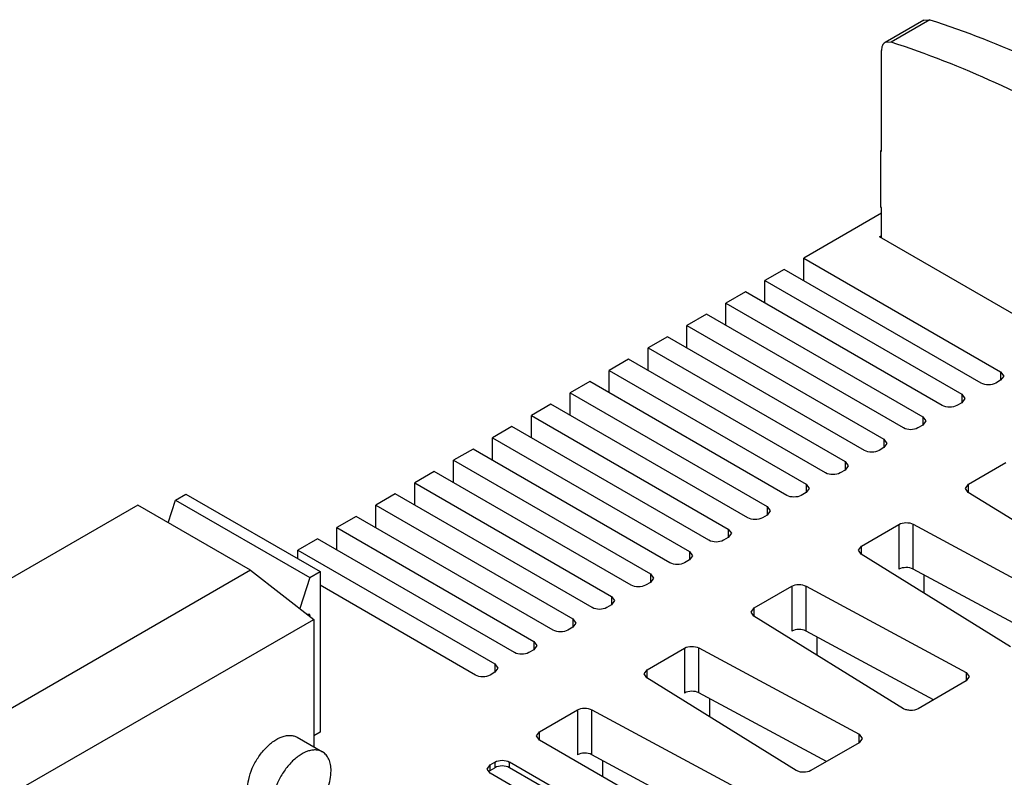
# Model space of a CAD drawing. Header units: millimetres. Extents: x 31 to 240, y 31 to 348.
# Tile 9 of 10: x 128 to 200, y 293 to 348. Entities that reach past the tile are written whole.
import ezdxf

# ---------------------------------------------------------------- set-up
doc = ezdxf.new("R2010")
doc.units = ezdxf.units.MM
doc.header["$LTSCALE"] = 24.648052
doc.layers.get('0').update_dxf_attribs({"linetype": 'CONTINUOUS'})
doc.layers.add('_1', color=7, linetype='CONTINUOUS')

msp = doc.modelspace()

# ---------------------------------------------------------------- linework, layer by layer
at = {"color": 7, "linetype": 'Continuous'}
for p, q in [((194.086, 348.387), (191.257, 346.754)), ((194.521, 348.411), (191.693, 346.778)), ((194.086, 348.387), (194.521, 348.411)), ((191.693, 346.778), (191.257, 346.754)), ((190.998, 338.834), (190.998, 346.182)), ((190.963, 338.895), (190.928, 338.874)), ((190.928, 338.874), (190.928, 334.792)), ((190.998, 338.834), (190.928, 338.874)), ((190.998, 334.343), (185.341, 331.077)), ((190.998, 334.751), (190.928, 334.792)), ((190.998, 332.547), (190.998, 334.751)), ((190.857, 332.628), (190.998, 332.71)), ((221.97, 314.666), (190.857, 332.628)), ((185.341, 329.444), (185.341, 331.077)), ((185.341, 331.077), (199.66, 322.81)), ((183.927, 330.26), (182.513, 329.444)), ((198.246, 321.993), (183.927, 330.26)), ((182.513, 327.811), (182.513, 329.444)), ((182.513, 329.444), (196.832, 321.177)), ((181.099, 328.627), (179.685, 327.811)), ((195.418, 320.36), (181.099, 328.627)), ((179.685, 326.178), (179.685, 327.811)), ((179.685, 327.811), (194.004, 319.544)), ((178.27, 326.994), (176.856, 326.178)), ((192.589, 318.728), (178.27, 326.994)), ((176.856, 324.545), (176.856, 326.178)), ((176.856, 326.178), (191.175, 317.911)), ((175.442, 325.361), (174.028, 324.545)), ((189.761, 317.095), (175.442, 325.361)), ((174.028, 322.912), (174.028, 324.545)), ((174.028, 324.545), (188.347, 316.278)), ((172.614, 323.728), (171.199, 322.912)), ((186.932, 315.462), (172.614, 323.728)), ((171.199, 321.279), (171.199, 322.912)), ((171.199, 322.912), (185.518, 314.645)), ((199.66, 322.198), (199.307, 321.993)), ((199.66, 322.81), (199.66, 322.198)), ((199.66, 322.81), (199.88, 322.504)), ((199.88, 322.504), (199.66, 322.198)), ((169.785, 322.095), (168.371, 321.279)), ((184.104, 313.829), (169.785, 322.095)), ((168.371, 319.646), (168.371, 321.279)), ((168.371, 321.279), (182.69, 313.012)), ((196.832, 321.177), (196.832, 320.565)), ((196.832, 321.177), (197.052, 320.871)), ((197.052, 320.871), (196.832, 320.565)), ((166.957, 320.462), (165.542, 319.646)), ((181.276, 312.196), (166.957, 320.462)), ((196.832, 320.565), (196.478, 320.36)), ((165.542, 318.013), (165.542, 319.646)), ((165.542, 319.646), (179.861, 311.379)), ((194.004, 319.544), (194.004, 318.932)), ((194.004, 319.544), (194.223, 319.238)), ((164.128, 318.83), (162.714, 318.013)), ((178.447, 310.563), (164.128, 318.83)), ((194.004, 318.932), (193.65, 318.728)), ((194.223, 319.238), (194.004, 318.932)), ((162.714, 316.38), (162.714, 318.013)), ((162.714, 318.013), (177.033, 309.746)), ((191.175, 317.911), (191.175, 317.299)), ((191.175, 317.911), (191.395, 317.605)), ((161.3, 317.197), (159.886, 316.38)), ((175.619, 308.93), (161.3, 317.197)), ((191.175, 317.299), (190.822, 317.095)), ((191.395, 317.605), (191.175, 317.299)), ((159.886, 314.747), (159.886, 316.38)), ((159.886, 316.38), (174.205, 308.113)), ((188.347, 316.278), (188.347, 315.666)), ((188.347, 316.278), (188.566, 315.972)), ((188.566, 315.972), (188.347, 315.666)), ((197.321, 314.642), (200.045, 316.214)), ((158.471, 315.564), (157.057, 314.747)), ((172.79, 307.297), (158.471, 315.564)), ((188.347, 315.666), (187.993, 315.462)), ((157.057, 313.114), (157.057, 314.747)), ((157.057, 314.747), (171.376, 306.48)), ((185.518, 314.645), (185.518, 314.033)), ((185.518, 314.645), (185.738, 314.339)), ((185.738, 314.339), (185.518, 314.033)), ((197.102, 314.336), (197.321, 314.642)), ((197.303, 314.04), (197.102, 314.336)), ((197.321, 314.04), (197.321, 314.642)), ((155.643, 313.931), (154.229, 313.114)), ((169.962, 305.664), (155.643, 313.931)), ((185.518, 314.033), (185.165, 313.829)), ((208.17, 307.312), (197.303, 314.04)), ((154.229, 311.481), (154.229, 313.114)), ((154.229, 313.114), (168.548, 304.847)), ((182.69, 313.012), (182.69, 312.4)), ((182.69, 313.012), (182.91, 312.706)), ((152.815, 312.298), (151.4, 311.481)), ((167.134, 304.031), (152.815, 312.298)), ((182.69, 312.4), (182.336, 312.196)), ((182.91, 312.706), (182.69, 312.4)), ((151.4, 309.848), (151.4, 311.481)), ((151.4, 311.481), (165.719, 303.214)), ((189.532, 310.145), (192.256, 311.717)), ((192.256, 311.717), (192.256, 308.451)), ((193.298, 308.462), (193.298, 311.728)), ((193.298, 311.728), (204.951, 305.454)), ((179.861, 310.767), (179.508, 310.563)), ((179.861, 311.379), (179.861, 310.767)), ((179.861, 311.379), (180.081, 311.073)), ((180.081, 311.073), (179.861, 310.767)), ((149.986, 310.665), (148.572, 309.848)), ((164.305, 302.398), (149.986, 310.665)), ((189.313, 309.839), (189.532, 310.145)), ((189.532, 309.543), (189.532, 310.145)), ((148.572, 309.212), (148.572, 309.848)), ((148.572, 309.848), (162.891, 301.581)), ((177.033, 309.746), (177.033, 309.134)), ((177.033, 309.746), (177.253, 309.44)), ((177.253, 309.44), (177.033, 309.134)), ((189.514, 309.543), (189.313, 309.839)), ((200.381, 302.815), (189.514, 309.543)), ((177.033, 309.134), (176.679, 308.93)), ((174.205, 308.113), (174.205, 307.501)), ((174.205, 308.113), (174.424, 307.807)), ((202.574, 303.468), (193.298, 308.462)), ((194.081, 308.04), (194.081, 306.716)), ((161.477, 300.765), (150.178, 307.288)), ((174.205, 307.501), (173.851, 307.297)), ((174.424, 307.807), (174.205, 307.501)), ((181.744, 305.648), (184.467, 307.22)), ((184.467, 307.22), (184.467, 303.954)), ((185.509, 303.965), (185.509, 307.231)), ((185.509, 307.231), (197.162, 300.957)), ((171.376, 306.48), (171.376, 305.868)), ((171.376, 306.48), (171.596, 306.174)), ((171.376, 305.868), (171.023, 305.664)), ((171.596, 306.174), (171.376, 305.868)), ((181.524, 305.342), (181.744, 305.648)), ((181.725, 305.047), (181.524, 305.342)), ((192.592, 298.319), (181.725, 305.047)), ((181.744, 305.047), (181.744, 305.648)), ((168.548, 304.847), (168.548, 304.235)), ((168.548, 304.847), (168.767, 304.541)), ((168.767, 304.541), (168.548, 304.235)), ((168.548, 304.235), (168.194, 304.031)), ((194.785, 298.971), (185.509, 303.965)), ((186.293, 303.543), (186.293, 302.219)), ((165.719, 303.214), (165.719, 302.602)), ((165.719, 303.214), (165.939, 302.908)), ((165.939, 302.908), (165.719, 302.602)), ((165.719, 302.602), (165.366, 302.398)), ((173.955, 301.151), (176.678, 302.724)), ((176.678, 302.724), (176.678, 299.458)), ((177.72, 299.468), (177.72, 302.734)), ((177.72, 302.734), (189.374, 296.46)), ((162.891, 301.581), (162.891, 300.969)), ((162.891, 301.581), (163.111, 301.275)), ((162.891, 300.969), (162.537, 300.765)), ((163.111, 301.275), (162.891, 300.969)), ((173.735, 300.845), (173.955, 301.151)), ((173.937, 300.55), (173.735, 300.845)), ((173.955, 300.55), (173.955, 301.151)), ((197.145, 300.967), (197.145, 300.344)), ((197.162, 300.957), (197.383, 300.65)), ((184.804, 293.822), (173.937, 300.55)), ((197.163, 300.344), (193.655, 298.318)), ((197.383, 300.65), (197.163, 300.344)), ((186.997, 294.474), (177.72, 299.468)), ((178.504, 299.046), (178.504, 297.722)), ((166.142, 296.641), (168.89, 298.227)), ((168.89, 298.227), (168.89, 294.961)), ((169.931, 294.971), (169.931, 298.237)), ((169.931, 298.237), (181.585, 291.963)), ((165.922, 296.334), (166.142, 296.641)), ((166.142, 296.028), (166.142, 296.641)), ((189.356, 296.47), (189.356, 295.847)), ((189.374, 296.46), (189.594, 296.153)), ((166.142, 296.028), (165.922, 296.334)), ((177.234, 289.624), (166.142, 296.028)), ((189.375, 295.847), (185.866, 293.821)), ((189.594, 296.153), (189.375, 295.847)), ((178.713, 290.243), (169.931, 294.971)), ((162.318, 293.927), (162.537, 294.233)), ((162.537, 294.233), (162.891, 294.437)), ((162.537, 293.825), (162.537, 294.233)), ((162.891, 294.437), (162.891, 294.029)), ((163.952, 294.029), (163.952, 294.437)), ((174.366, 288.424), (163.952, 294.437)), ((170.715, 294.549), (170.715, 293.388)), ((162.537, 293.621), (162.318, 293.927)), ((162.537, 293.825), (162.891, 294.029)), ((172.726, 287.738), (162.537, 293.621)), ((173.956, 288.253), (163.952, 294.029))]:
    msp.add_line(p, q, dxfattribs=at)
msp.add_arc((162.863, 293.259), 0.652, 119.95757, 124.55814, dxfattribs=at)
for points, knots in [([(194.521, 348.411), (199.693, 346.736), (207.374, 343.152), (217.048, 336.932), (221.859, 333.232), (224.245, 331.25)], [0, 0, 0, 0, 0.472906, 0.730205, 1, 1, 1, 1]), ([(191.257, 346.754), (191.173, 346.706), (191.027, 346.523), (190.998, 346.302), (190.998, 346.182)], [0, 0, 0, 0, 0.449126, 1, 1, 1, 1]), ([(221.417, 329.617), (219.031, 331.599), (214.219, 335.299), (204.546, 341.519), (196.865, 345.103), (191.693, 346.778)], [0, 0, 0, 0, 0.269795, 0.527094, 1, 1, 1, 1]), ([(199.307, 321.993), (199.149, 321.903), (198.776, 321.831), (198.404, 321.903), (198.246, 321.993)], [0, 0, 0, 0, 0.499999, 1, 1, 1, 1]), ([(196.478, 320.36), (196.321, 320.27), (195.948, 320.198), (195.575, 320.27), (195.418, 320.36)], [0, 0, 0, 0, 0.499999, 1, 1, 1, 1]), ([(193.65, 318.728), (193.493, 318.637), (193.12, 318.565), (192.747, 318.637), (192.589, 318.728)], [0, 0, 0, 0, 0.499999, 1, 1, 1, 1]), ([(190.822, 317.095), (190.664, 317.004), (190.291, 316.932), (189.918, 317.004), (189.761, 317.095)], [0, 0, 0, 0, 0.499999, 1, 1, 1, 1]), ([(187.993, 315.462), (187.836, 315.371), (187.463, 315.299), (187.09, 315.371), (186.932, 315.462)], [0, 0, 0, 0, 0.499999, 1, 1, 1, 1]), ([(185.165, 313.829), (185.007, 313.738), (184.634, 313.666), (184.261, 313.738), (184.104, 313.829)], [0, 0, 0, 0, 0.499999, 1, 1, 1, 1]), ([(182.336, 312.196), (182.179, 312.105), (181.806, 312.033), (181.433, 312.105), (181.276, 312.196)], [0, 0, 0, 0, 0.499999, 1, 1, 1, 1]), ([(192.256, 311.717), (192.41, 311.806), (192.775, 311.879), (193.14, 311.813), (193.298, 311.728)], [0, 0, 0, 0, 0.49777, 1, 1, 1, 1]), ([(179.508, 310.563), (179.35, 310.472), (178.978, 310.4), (178.605, 310.472), (178.447, 310.563)], [0, 0, 0, 0, 0.499999, 1, 1, 1, 1]), ([(176.679, 308.93), (176.522, 308.839), (176.149, 308.767), (175.776, 308.839), (175.619, 308.93)], [0, 0, 0, 0, 0.499999, 1, 1, 1, 1]), ([(193.298, 308.462), (193.14, 308.547), (192.775, 308.613), (192.41, 308.54), (192.256, 308.451)], [0, 0, 0, 0, 0.50223, 1, 1, 1, 1]), ([(173.851, 307.297), (173.694, 307.206), (173.321, 307.134), (172.948, 307.206), (172.79, 307.297)], [0, 0, 0, 0, 0.499999, 1, 1, 1, 1]), ([(184.467, 307.22), (184.621, 307.309), (184.986, 307.382), (185.351, 307.316), (185.509, 307.231)], [0, 0, 0, 0, 0.49777, 1, 1, 1, 1]), ([(171.023, 305.664), (170.865, 305.573), (170.492, 305.501), (170.119, 305.573), (169.962, 305.664)], [0, 0, 0, 0, 0.499999, 1, 1, 1, 1]), ([(168.194, 304.031), (168.037, 303.94), (167.664, 303.868), (167.291, 303.94), (167.134, 304.031)], [0, 0, 0, 0, 0.499999, 1, 1, 1, 1]), ([(185.509, 303.965), (185.351, 304.05), (184.986, 304.116), (184.621, 304.043), (184.467, 303.954)], [0, 0, 0, 0, 0.50223, 1, 1, 1, 1]), ([(176.678, 302.724), (176.832, 302.812), (177.197, 302.885), (177.562, 302.819), (177.72, 302.734)], [0, 0, 0, 0, 0.49777, 1, 1, 1, 1]), ([(165.366, 302.398), (165.208, 302.307), (164.836, 302.235), (164.463, 302.307), (164.305, 302.398)], [0, 0, 0, 0, 0.499999, 1, 1, 1, 1]), ([(162.537, 300.765), (162.38, 300.674), (162.007, 300.602), (161.634, 300.674), (161.477, 300.765)], [0, 0, 0, 0, 0.499999, 1, 1, 1, 1]), ([(177.72, 299.468), (177.562, 299.553), (177.197, 299.619), (176.832, 299.546), (176.678, 299.458)], [0, 0, 0, 0, 0.50223, 1, 1, 1, 1]), ([(168.89, 298.227), (169.043, 298.316), (169.408, 298.388), (169.774, 298.322), (169.931, 298.237)], [0, 0, 0, 0, 0.49777, 1, 1, 1, 1]), ([(193.655, 298.318), (193.497, 298.227), (193.207, 298.171), (192.844, 298.213), (192.666, 298.273), (192.592, 298.319)], [0, 0, 0, 0, 0.498071, 0.761874, 1, 1, 1, 1]), ([(169.931, 294.971), (169.774, 295.056), (169.408, 295.122), (169.043, 295.05), (168.89, 294.961)], [0, 0, 0, 0, 0.50223, 1, 1, 1, 1]), ([(162.891, 294.437), (163.048, 294.528), (163.421, 294.6), (163.794, 294.528), (163.952, 294.437)], [0, 0, 0, 0, 0.499999, 1, 1, 1, 1]), ([(163.952, 294.029), (163.794, 294.12), (163.421, 294.192), (163.048, 294.12), (162.891, 294.029)], [0, 0, 0, 0, 0.500001, 1, 1, 1, 1]), ([(185.866, 293.821), (185.708, 293.73), (185.418, 293.674), (185.055, 293.716), (184.878, 293.776), (184.804, 293.822)], [0, 0, 0, 0, 0.498071, 0.761874, 1, 1, 1, 1])]:
    msp.add_open_spline(points, degree=3, knots=knots, dxfattribs=at)
msp.add_open_spline([(162.493, 293.797), (162.467, 293.779), (162.443, 293.759), (162.421, 293.737)], degree=3, dxfattribs=at)
at = {"layer": '_1', "color": 7, "linetype": 'Continuous'}
for p, q in [((139.677, 313.49), (140.42, 313.918)), ((140.42, 313.918), (150.178, 308.284)), ((136.92, 313.122), (115.353, 300.671)), ((145.122, 308.387), (136.92, 313.122)), ((139.138, 311.842), (139.677, 313.49)), ((139.677, 313.49), (149.436, 307.856)), ((145.122, 308.387), (123.556, 295.935)), ((145.122, 308.387), (149.718, 304.81)), ((149.436, 307.856), (148.698, 305.604)), ((149.436, 307.856), (150.178, 308.284)), ((150.178, 308.284), (150.178, 296.608)), ((149.259, 305.199), (149.384, 305.211)), ((149.259, 305.199), (149.436, 305.096)), ((149.384, 305.211), (149.436, 305.096)), ((149.436, 305.03), (149.436, 305.096)), ((128.152, 292.359), (149.718, 304.81)), ((149.718, 304.81), (149.718, 295.545)), ((150.178, 296.608), (149.718, 296.343)), ((148.517, 296.239), (150.356, 295.177))]:
    msp.add_line(p, q, dxfattribs=at)
msp.add_open_spline([(149.239, 305.186), (149.245, 305.19), (149.252, 305.195), (149.259, 305.199)], degree=3, dxfattribs=at)
for points, knots in [([(144.896, 292.416), (144.896, 292.672), (144.968, 293.211), (145.235, 294.003), (145.648, 294.766), (146.172, 295.437), (146.765, 295.962), (147.302, 296.256), (147.722, 296.367), (148.011, 296.389), (148.28, 296.349), (148.443, 296.281), (148.517, 296.239)], [0, 0, 0, 0, 0.128689, 0.270276, 0.417429, 0.561776, 0.695448, 0.812712, 0.864678, 0.912512, 0.957141, 1, 1, 1, 1]), ([(150.356, 295.177), (150.282, 295.22), (150.119, 295.288), (149.85, 295.327), (149.561, 295.306), (149.141, 295.194), (148.604, 294.901), (148.011, 294.375), (147.487, 293.704), (147.074, 292.942), (146.806, 292.15), (146.735, 291.611), (146.735, 291.354)], [0, 0, 0, 0, 0.042859, 0.087488, 0.135322, 0.187288, 0.304551, 0.438221, 0.582566, 0.72972, 0.871309, 1, 1, 1, 1]), ([(150.977, 293.804), (150.977, 293.956), (150.954, 294.245), (150.837, 294.642), (150.64, 294.964), (150.455, 295.12), (150.356, 295.177)], [0, 0, 0, 0, 0.289792, 0.549059, 0.782231, 1, 1, 1, 1]), ([(148.099, 289.854), (148.27, 289.877), (148.628, 289.988), (149.137, 290.29), (149.629, 290.719), (150.077, 291.252), (150.456, 291.859), (150.746, 292.507), (150.93, 293.159), (150.977, 293.595), (150.977, 293.804)], [0, 0, 0, 0, 0.099234, 0.212529, 0.338345, 0.473034, 0.611741, 0.749127, 0.879993, 1, 1, 1, 1])]:
    msp.add_open_spline(points, degree=3, knots=knots, dxfattribs=at)

doc.saveas('drawing.dxf')
